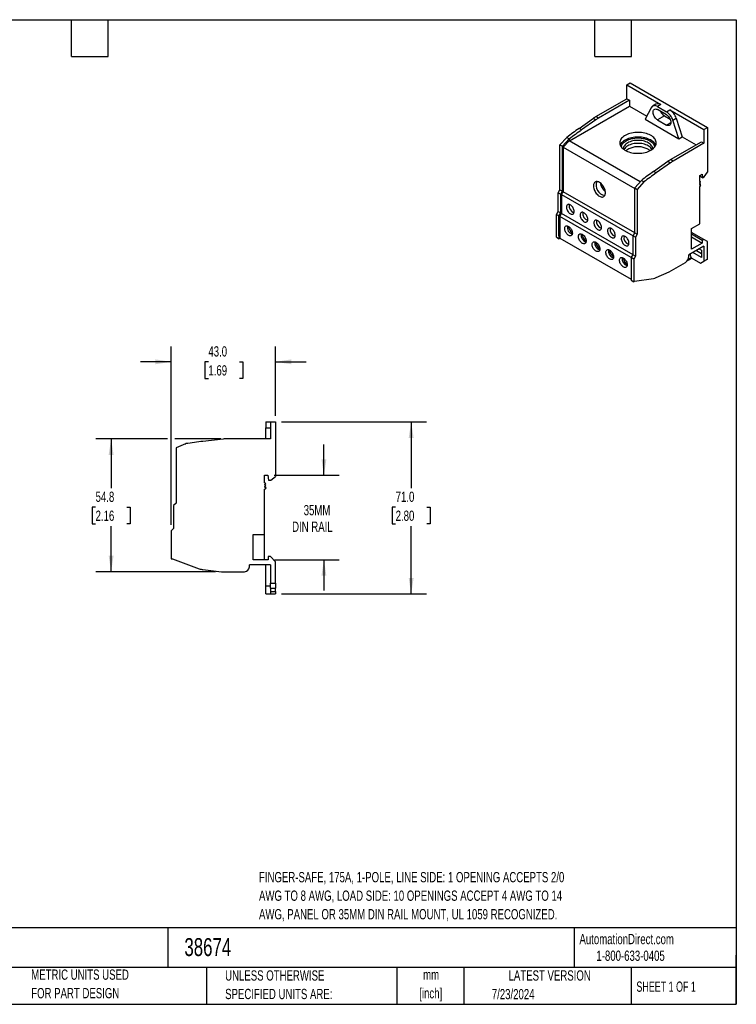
# Model space of a CAD drawing. Header units: millimetres. Extents: x 13 to 546, y 13 to 419.
# Tile 2 of 2: x 250 to 546, y 13 to 419. Entities that reach past the tile are written whole.
import ezdxf

# ---------------------------------------------------------------- set-up
doc = ezdxf.new("R2010")
doc.units = ezdxf.units.MM
doc.header["$LTSCALE"] = 2
doc.layers.add('DIMENSIONS', color=140, linetype='Continuous', lineweight=25)
doc.layers.add('TEXT', color=140, linetype='Continuous', lineweight=25)
doc.styles.add('SLDTEXTSTYLE0', font='TXT', dxfattribs={"width": 0.7})
doc.styles.add('SLDTEXTSTYLE1', font='TXT', dxfattribs={"width": 0.65})
doc.dimstyles.new('SLDDIMSTYLE0', dxfattribs={"dimtxt": 4.316016, "dimasz": 6.604, "dimexe": 0, "dimexo": 0.0625, "dimgap": 1.079004, "dimtad": 0, "dimtih": 1, "dimtoh": 1, "dimrnd": 1e-09, "dimzin": 4, "dimdsep": 46, "dimtxsty": 'SLDTEXTSTYLE0', "dimsah": 1, "dimcen": 0.09, "dimadec": 0, "dimazin": 1, "dimtfac": 1, "dimtofl": 0, "dimtmove": 0, "dimatfit": 3, "dimfxl": 0, "dimfrac": 2, "dimtolj": 1, "dimtzin": 12, "dimarcsym": 0})
doc.dimstyles.new('SLDDIMSTYLE1', dxfattribs={"dimtxt": 4.316016, "dimasz": 6.604, "dimexe": 0, "dimexo": 0.0625, "dimgap": 1.079004, "dimtad": 0, "dimtih": 1, "dimtoh": 1, "dimrnd": 1e-09, "dimzin": 12, "dimdsep": 46, "dimtxsty": 'SLDTEXTSTYLE0', "dimsah": 1, "dimcen": 0.09, "dimadec": 0, "dimazin": 3, "dimtfac": 1, "dimtmove": 0, "dimatfit": 0, "dimfxl": 0, "dimfrac": 2, "dimtolj": 1, "dimtzin": 12, "dimarcsym": 0})
doc.dimstyles.new('SLDDIMSTYLE2', dxfattribs={"dimtxt": 4.316016, "dimasz": 6.604, "dimexe": 0, "dimexo": 0.0625, "dimgap": 1.079004, "dimtad": 0, "dimtih": 1, "dimtoh": 1, "dimrnd": 1e-09, "dimzin": 4, "dimdsep": 46, "dimtxsty": 'SLDTEXTSTYLE0', "dimsah": 1, "dimcen": 0.09, "dimadec": 0, "dimazin": 1, "dimtfac": 1, "dimtmove": 0, "dimatfit": 0, "dimfxl": 0, "dimfrac": 2, "dimtolj": 1, "dimtzin": 12, "dimarcsym": 0})
doc.dimstyles.new('SLDDIMSTYLE3', dxfattribs={"dimtxt": 4.316016, "dimasz": 6.604, "dimexe": 0, "dimexo": 0.0625, "dimgap": 1.079004, "dimtad": 0, "dimtih": 1, "dimtoh": 1, "dimrnd": 1e-09, "dimzin": 12, "dimdsep": 46, "dimtxsty": 'SLDTEXTSTYLE0', "dimsah": 1, "dimcen": 0.09, "dimadec": 0, "dimazin": 3, "dimtfac": 1, "dimtofl": 0, "dimtmove": 0, "dimatfit": 3, "dimfxl": 0, "dimfrac": 2, "dimtolj": 1, "dimtzin": 12, "dimarcsym": 0})

# ---------------------------------------------------------------- blocks, each defined once
blk = doc.blocks.new('_D_5')
at = {"layer": 'DIMENSIONS'}
for p, q in [((375.97, 231.08), (375.97, 243.78)), ((355.41, 231.08), (382.32, 231.08)), ((355.51, 196.18), (382.32, 196.18)), ((375.97, 196.18), (375.97, 183.48))]:
    blk.add_line(p, q, dxfattribs=at)
for points in [[(375.97, 231.08), (376.99, 237.69), (374.95, 237.69)], [(375.97, 196.18), (374.95, 189.58), (376.99, 189.58)]]:
    blk.add_solid(points, dxfattribs=at)
at = {"layer": 'DIMENSIONS', "char_height": 4.233, "attachment_point": 1, "style": 'SLDTEXTSTYLE0'}
for s, insert in [('35MM', (367.62, 218.8)), ('DIN RAIL', (362.84, 211.94))]:
    blk.add_mtext(s, dxfattribs=dict(at, insert=insert))
blk = doc.blocks.new('_D_6')
at = {"layer": 'DIMENSIONS'}
for p, q in [((358.51, 253.08), (418.32, 253.08)), ((411.97, 253.08), (411.97, 225.71)), ((405.56, 217.89), (404.11, 217.89)), ((404.11, 217.89), (404.11, 211.03)), ((418.38, 217.89), (419.83, 217.89)), ((419.83, 217.89), (419.83, 211.03)), ((404.11, 211.03), (405.56, 211.03)), ((411.97, 182.08), (411.97, 210.06)), ((419.83, 211.03), (418.38, 211.03)), ((358.51, 182.08), (418.32, 182.08))]:
    blk.add_line(p, q, dxfattribs=at)
for points in [[(411.97, 253.08), (410.95, 246.48), (412.99, 246.48)], [(411.97, 182.08), (412.99, 188.69), (410.95, 188.69)]]:
    blk.add_solid(points, dxfattribs=at)
at = {"layer": 'DIMENSIONS', "char_height": 4.233, "attachment_point": 1, "style": 'SLDTEXTSTYLE0'}
for s, insert in [('71.0', (405.56, 224.31)), ('2.80', (405.56, 216.48))]:
    blk.add_mtext(s, dxfattribs=dict(at, insert=insert))
blk = doc.blocks.new('_D_7')
at = {"layer": 'DIMENSIONS'}
for p, q in [((312.97, 210.62), (312.97, 284.23)), ((355.97, 255.62), (355.97, 284.23)), ((312.97, 277.88), (300.27, 277.88)), ((328.3, 277.88), (326.85, 277.88)), ((326.85, 277.88), (326.85, 271.02)), ((341.13, 277.88), (342.58, 277.88)), ((342.58, 277.88), (342.58, 271.02)), ((355.97, 277.88), (368.67, 277.88)), ((326.85, 271.02), (328.3, 271.02)), ((342.58, 271.02), (341.13, 271.02))]:
    blk.add_line(p, q, dxfattribs=at)
for points in [[(312.97, 277.88), (306.37, 278.9), (306.37, 276.87)], [(355.97, 277.88), (362.57, 276.87), (362.57, 278.9)]]:
    blk.add_solid(points, dxfattribs=at)
at = {"layer": 'DIMENSIONS', "char_height": 4.233, "attachment_point": 1, "style": 'SLDTEXTSTYLE0'}
for s, insert in [('43.0', (328.3, 284.31)), ('1.69', (328.3, 276.48))]:
    blk.add_mtext(s, dxfattribs=dict(at, insert=insert))
blk = doc.blocks.new('_D_8')
at = {"layer": 'DIMENSIONS'}
for p, q in [((311.45, 246.08), (281.83, 246.08)), ((288.18, 246.08), (288.18, 225.71)), ((333.43, 246.08), (314.49, 246.08)), ((281.77, 217.89), (280.32, 217.89)), ((280.32, 217.89), (280.32, 211.03)), ((294.59, 217.89), (296.04, 217.89)), ((296.04, 217.89), (296.04, 211.03)), ((280.32, 211.03), (281.77, 211.03)), ((288.18, 191.25), (288.18, 210.06)), ((296.04, 211.03), (294.59, 211.03)), ((331.18, 191.25), (281.83, 191.25))]:
    blk.add_line(p, q, dxfattribs=at)
for points in [[(288.18, 246.08), (287.16, 239.48), (289.19, 239.48)], [(288.18, 191.25), (289.19, 197.86), (287.16, 197.86)]]:
    blk.add_solid(points, dxfattribs=at)
at = {"layer": 'DIMENSIONS', "char_height": 4.233, "attachment_point": 1, "style": 'SLDTEXTSTYLE0'}
for s, insert in [('54.8', (281.77, 224.31)), ('2.16', (281.77, 216.48))]:
    blk.add_mtext(s, dxfattribs=dict(at, insert=insert))

msp = doc.modelspace()

# ---------------------------------------------------------------- linework, layer by layer
for p, q in [((500.939, 392.158), (502.353, 392.974)), ((500.939, 392.158), (515.01, 384.034)), ((500.939, 386.442), (500.939, 392.158)), ((502.353, 392.974), (534.173, 374.605)), ((488.211, 379.094), (500.939, 386.442)), ((500.939, 386.442), (502, 385.83)), ((477.251, 369.093), (502, 383.38)), ((502, 385.83), (489.272, 378.482)), ((502, 385.83), (502, 383.38)), ((502, 383.38), (509.15, 379.252)), ((510.959, 382.783), (508.505, 377.992)), ((512.961, 384.237), (511.546, 383.421)), ((515.01, 384.034), (513.596, 383.218)), ((513.596, 383.218), (517.273, 381.095)), ((481.211, 374.202), (487.125, 378.396)), ((487.125, 378.396), (488.185, 377.783)), ((489.272, 378.482), (488.211, 379.094)), ((508.505, 377.992), (522.364, 369.991)), ((517.273, 379.871), (513.596, 381.993)), ((516.425, 379.38), (513.596, 377.747)), ((516.425, 379.38), (518.823, 377.996)), ((517.273, 381.095), (518.687, 381.912)), ((518.687, 381.912), (532.759, 373.789)), ((519.911, 377.615), (521.325, 378.432)), ((521.325, 378.432), (523.779, 370.807)), ((482.271, 373.59), (481.211, 374.202)), ((488.185, 377.783), (482.271, 373.59)), ((513.596, 377.747), (517.273, 375.625)), ((517.273, 375.625), (519.112, 376.686)), ((522.364, 369.991), (519.911, 377.615)), ((532.759, 373.789), (534.173, 374.605)), ((534.173, 374.605), (534.173, 356.233)), ((473.362, 367.448), (476.12, 370.481)), ((474.352, 366.877), (477.109, 369.909)), ((476.19, 370.522), (476.12, 370.481)), ((477.109, 369.909), (476.12, 370.481)), ((476.19, 370.54), (477.251, 369.928)), ((476.19, 370.522), (476.19, 370.54)), ((477.18, 369.95), (476.19, 370.522)), ((477.109, 369.909), (477.18, 369.95)), ((477.18, 369.134), (477.18, 369.95)), ((477.251, 369.093), (477.251, 369.928)), ((522.364, 369.991), (523.779, 370.807)), ((523.779, 370.807), (529.576, 367.46)), ((532.759, 373.789), (532.759, 368.073)), ((473.362, 367.448), (474.352, 366.877)), ((473.362, 348.884), (473.362, 367.448)), ((474.352, 348.312), (474.352, 366.877)), ((477.109, 369.093), (474.705, 366.479)), ((474.705, 366.479), (504.192, 349.457)), ((474.705, 366.479), (474.705, 348.108)), ((477.109, 369.093), (477.18, 369.134)), ((506.462, 352.148), (477.109, 369.093)), ((477.18, 369.134), (477.251, 369.093)), ((518.97, 361.337), (531.698, 368.685)), ((532.759, 368.073), (520.031, 360.725)), ((531.698, 368.685), (532.759, 368.073)), ((511.97, 356.445), (517.884, 360.639)), ((518.944, 360.027), (513.031, 355.833)), ((517.884, 360.639), (518.944, 360.027)), ((520.031, 360.725), (518.97, 361.337)), ((513.031, 355.833), (511.97, 356.445)), ((530.991, 354.804), (531.981, 355.376)), ((530.991, 352.277), (530.991, 354.804)), ((532.122, 353.824), (530.991, 354.477)), ((531.981, 355.376), (532.122, 353.824)), ((532.122, 353.824), (532.829, 354.232)), ((532.829, 354.232), (534.173, 356.233)), ((504.192, 349.651), (506.949, 352.683)), ((504.192, 349.651), (505.182, 349.079)), ((504.192, 331.086), (504.192, 349.651)), ((507.939, 352.112), (505.182, 349.079)), ((506.949, 352.783), (508.01, 352.171)), ((506.949, 352.683), (506.949, 352.783)), ((506.949, 352.683), (507.02, 352.724)), ((506.949, 352.683), (507.939, 352.112)), ((508.01, 352.153), (507.02, 352.724)), ((507.939, 352.112), (508.01, 352.153)), ((508.01, 352.171), (508.01, 352.153)), ((530.991, 352.354), (531.345, 352.15)), ((531.345, 352.15), (530.991, 352.277)), ((530.991, 350.076), (531.486, 350.762)), ((530.991, 334.799), (530.991, 350.076)), ((531.062, 351.726), (531.345, 352.15)), ((531.062, 351.513), (531.062, 351.726)), ((531.062, 351.579), (531.345, 351.415)), ((531.345, 351.415), (531.062, 351.513)), ((531.062, 350.99), (531.345, 351.415)), ((531.062, 350.86), (531.062, 350.99)), ((531.486, 350.762), (531.062, 350.86)), ((531.486, 350.762), (531.07, 351.002)), ((472.655, 347.659), (473.362, 348.884)), ((472.655, 347.659), (473.645, 347.087)), ((472.655, 339.902), (472.655, 347.659)), ((473.362, 348.884), (474.352, 348.312)), ((473.645, 347.087), (474.352, 348.312)), ((473.645, 339.33), (473.645, 347.087)), ((473.998, 346.883), (474.705, 348.108)), ((473.998, 346.883), (503.485, 329.861)), ((473.998, 346.883), (473.998, 339.126)), ((504.192, 331.086), (474.705, 348.108)), ((505.182, 349.079), (505.182, 330.514)), ((471.948, 338.677), (472.655, 339.902)), ((471.948, 338.677), (472.938, 338.106)), ((471.948, 329.287), (471.948, 338.677)), ((472.655, 339.902), (473.645, 339.33)), ((472.938, 338.106), (473.645, 339.33)), ((472.938, 329.94), (472.938, 338.106)), ((473.291, 337.901), (473.998, 339.126)), ((502.777, 320.879), (473.291, 337.901)), ((473.291, 337.901), (473.291, 330.144)), ((503.485, 322.104), (473.998, 339.126)), ((527.668, 332.88), (530.991, 334.799)), ((471.948, 329.287), (473.008, 328.675)), ((473.291, 330.144), (472.938, 329.94)), ((473.008, 329.899), (472.938, 329.94)), ((473.362, 330.103), (473.008, 329.899)), ((473.008, 328.675), (473.008, 329.899)), ((473.291, 330.144), (473.362, 330.103)), ((473.362, 330.103), (473.362, 328.879)), ((503.485, 329.861), (504.192, 331.086)), ((503.485, 329.861), (504.475, 329.29)), ((503.485, 322.104), (503.485, 329.861)), ((504.192, 331.086), (505.182, 330.514)), ((505.182, 330.514), (504.475, 329.29)), ((504.475, 329.29), (504.475, 321.533)), ((527.668, 324.388), (527.668, 332.88)), ((532.759, 328.389), (527.668, 331.328)), ((532.052, 327.981), (527.668, 330.512)), ((527.668, 329.45), (532.052, 326.919)), ((473.008, 328.675), (473.362, 328.879)), ((473.362, 328.879), (502.707, 311.938)), ((532.759, 325.613), (526.56, 322.034)), ((532.052, 326.919), (527.668, 324.388)), ((532.759, 328.389), (532.052, 327.981)), ((532.052, 327.981), (532.052, 326.919)), ((534.173, 327.491), (532.759, 328.389)), ((532.759, 325.613), (532.759, 319.407)), ((534.173, 320.223), (534.173, 327.491)), ((502.777, 320.879), (503.485, 322.104)), ((503.485, 322.104), (504.475, 321.533)), ((504.475, 321.533), (503.767, 320.308)), ((526.56, 321.356), (526.56, 322.034)), ((527.102, 322.347), (527.102, 321.856)), ((531.698, 320.999), (528.233, 323)), ((529.647, 323.816), (531.698, 322.632)), ((530.849, 324.51), (531.698, 324.02)), ((531.698, 324.02), (531.698, 320.999)), ((503.767, 320.308), (502.777, 320.879)), ((502.777, 320.879), (502.777, 312.714)), ((503.767, 320.308), (503.767, 310.918)), ((518.44, 315.035), (525.146, 318.906)), ((526.188, 319.847), (527.602, 320.663)), ((526.395, 320.305), (527.471, 320.926)), ((526.395, 320.494), (526.395, 320.305)), ((527.677, 320.722), (527.602, 320.663)), ((527.809, 320.631), (531.345, 318.59)), ((531.345, 318.59), (532.759, 319.407)), ((531.345, 318.59), (532.759, 319.407)), ((532.759, 319.407), (534.173, 320.223)), ((534.173, 320.223), (532.759, 319.407)), ((513.031, 312.625), (518.44, 315.035)), ((502.777, 312.796), (502.707, 312.755)), ((502.777, 312.714), (502.707, 312.755)), ((502.707, 312.755), (502.707, 311.53)), ((502.707, 311.53), (503.767, 310.918)), ((503.767, 310.918), (504.121, 311.122)), ((504.121, 311.122), (511.923, 312.291)), ((351.971, 253.085), (351.971, 250.687)), ((351.971, 253.085), (353.971, 253.085)), ((353.971, 253.085), (353.971, 246.085)), ((353.971, 253.085), (355.971, 253.085)), ((355.971, 253.085), (355.971, 230.585)), ((351.971, 250.687), (353.971, 250.687)), ((351.971, 246.085), (351.971, 250.687)), ((318.871, 244.085), (314.971, 242.321)), ((318.871, 244.085), (318.971, 244.085)), ((318.971, 244.107), (318.971, 244.085)), ((334.434, 245.998), (326.071, 245.043)), ((353.971, 246.085), (335.971, 246.085)), ((314.971, 242.321), (314.971, 219.585)), ((351.471, 231.085), (352.871, 231.085)), ((351.471, 227.99), (351.471, 231.085)), ((351.971, 227.585), (351.471, 227.99)), ((351.571, 227.265), (351.971, 227.585)), ((352.871, 231.085), (353.071, 229.085)), ((353.071, 229.085), (354.071, 229.085)), ((354.071, 229.085), (355.971, 230.585)), ((351.471, 225.295), (352.171, 225.785)), ((351.471, 206.585), (351.471, 225.295)), ((351.571, 227.005), (351.571, 227.265)), ((351.971, 226.685), (351.571, 227.005)), ((351.571, 226.363), (351.971, 226.685)), ((351.571, 226.205), (351.571, 226.363)), ((352.171, 225.785), (351.571, 226.205)), ((314.971, 219.585), (313.971, 218.585)), ((313.971, 218.585), (313.971, 209.085)), ((313.971, 209.085), (312.971, 208.085)), ((312.971, 208.085), (312.971, 196.585)), ((346.771, 206.585), (351.471, 206.585)), ((346.771, 196.185), (346.771, 206.585)), ((351.471, 196.185), (351.471, 206.585)), ((312.971, 196.585), (313.471, 196.585)), ((313.471, 196.585), (324.505, 192.501)), ((352.971, 196.185), (346.771, 196.185)), ((352.971, 197.485), (352.971, 196.185)), ((353.971, 197.485), (352.971, 197.485)), ((355.971, 195.385), (353.971, 197.485)), ((355.971, 186.485), (355.971, 195.385)), ((326.071, 192.127), (333.721, 191.254)), ((333.721, 191.254), (343.204, 191.254)), ((353.971, 194.085), (345.204, 194.085)), ((345.204, 193.254), (345.204, 194.085)), ((351.971, 185.312), (351.971, 194.085)), ((353.971, 194.085), (353.971, 186.485)), ((353.971, 185.312), (351.971, 185.312)), ((351.971, 182.085), (351.971, 185.312)), ((353.971, 186.485), (355.971, 186.485)), ((353.971, 184.485), (353.971, 186.485)), ((353.971, 184.485), (355.971, 184.485)), ((353.971, 184.485), (353.971, 183.085)), ((353.971, 183.085), (355.971, 183.085)), ((353.971, 183.085), (353.971, 182.085)), ((355.971, 186.485), (355.971, 184.485)), ((355.971, 183.085), (355.971, 184.485)), ((355.971, 183.085), (355.971, 182.085)), ((351.971, 182.085), (353.971, 182.085)), ((353.971, 182.085), (355.971, 182.085))]:
    msp.add_line(p, q)
at = {"flags": 128}
for points in [[(513.596, 377.747), (513.294, 377.951), (512.999, 378.207), (512.721, 378.508), (512.467, 378.847), (512.244, 379.213), (512.057, 379.598), (511.913, 379.989), (511.814, 380.378), (511.764, 380.753), (511.764, 381.103), (511.814, 381.42), (511.913, 381.695), (512.057, 381.92), (512.244, 382.089), (512.467, 382.197), (512.721, 382.243), (512.999, 382.223), (513.294, 382.139), (513.596, 381.993)], [(517.273, 379.871), (517.576, 379.667), (517.87, 379.411), (518.148, 379.11), (518.402, 378.771), (518.626, 378.405), (518.812, 378.02), (518.957, 377.628), (519.055, 377.24), (519.105, 376.865), (519.105, 376.515), (519.055, 376.198), (518.957, 375.923), (518.812, 375.698), (518.626, 375.529), (518.402, 375.42), (518.148, 375.375), (517.87, 375.395), (517.576, 375.479), (517.273, 375.625)], [(510.838, 365.215), (511.312, 365.515), (511.734, 365.839), (512.102, 366.185), (512.413, 366.55), (512.663, 366.929), (512.85, 367.32), (512.973, 367.72), (513.031, 368.124), (513.022, 368.53), (512.948, 368.934), (512.809, 369.332), (512.606, 369.72), (512.341, 370.096), (512.016, 370.456), (511.634, 370.797), (511.198, 371.115), (510.713, 371.409), (510.182, 371.675), (509.61, 371.911), (509.003, 372.116), (508.365, 372.286), (507.702, 372.422), (507.02, 372.52), (506.325, 372.582), (505.623, 372.606), (504.92, 372.592), (504.223, 372.539), (503.537, 372.45), (502.869, 372.323), (502.225, 372.162), (501.609, 371.965), (501.028, 371.737), (500.486, 371.478), (499.989, 371.191), (499.541, 370.879), (499.145, 370.543), (498.805, 370.188), (498.525, 369.815), (498.306, 369.43), (498.151, 369.034), (498.06, 368.631), (498.036, 368.226), (498.077, 367.821), (498.184, 367.419), (498.355, 367.026), (498.589, 366.643), (498.885, 366.275), (499.239, 365.924), (499.648, 365.594), (500.109, 365.288), (500.618, 365.007), (501.17, 364.756), (501.76, 364.535), (502.383, 364.348), (503.034, 364.195), (503.707, 364.077), (504.397, 363.997), (505.096, 363.954), (505.799, 363.95), (506.5, 363.983), (507.192, 364.054), (507.87, 364.162), (508.527, 364.306), (509.158, 364.485), (509.757, 364.698), (510.319, 364.942), (510.838, 365.215)], [(512.84, 367.296), (512.809, 367.37), (512.606, 367.759), (512.341, 368.135), (512.016, 368.495), (511.634, 368.835), (511.198, 369.154), (510.713, 369.448), (510.182, 369.714), (509.61, 369.95), (509.003, 370.154), (508.365, 370.325), (507.702, 370.46), (507.02, 370.559), (506.325, 370.621), (505.623, 370.645), (504.92, 370.63), (504.223, 370.578), (503.537, 370.488), (502.869, 370.362), (502.225, 370.2), (501.609, 370.004), (501.028, 369.776), (500.486, 369.517), (499.989, 369.23), (499.541, 368.917), (499.145, 368.582), (498.805, 368.226), (498.525, 367.854), (498.306, 367.468), (498.23, 367.296)], [(498.651, 366.558), (498.671, 366.705), (498.771, 367.092), (498.935, 367.471), (499.163, 367.839), (499.452, 368.192), (499.8, 368.527), (500.204, 368.841), (500.658, 369.131), (501.16, 369.393), (501.703, 369.626), (502.284, 369.827), (502.896, 369.994), (503.533, 370.125), (504.19, 370.22), (504.859, 370.278), (505.535, 370.297), (506.211, 370.278), (506.881, 370.22), (507.537, 370.125), (508.175, 369.994), (508.786, 369.827), (509.367, 369.626), (509.911, 369.393), (510.412, 369.131), (510.867, 368.841), (511.27, 368.527), (511.618, 368.192), (511.907, 367.839), (512.135, 367.471), (512.3, 367.092), (512.399, 366.705), (512.419, 366.558)], [(511.529, 365.674), (511.527, 366.008), (511.461, 366.369), (511.331, 366.723), (511.137, 367.068), (510.881, 367.399), (510.567, 367.713), (510.198, 368.007), (509.778, 368.276), (509.311, 368.519), (508.803, 368.732), (508.259, 368.913), (507.685, 369.061), (507.088, 369.173), (506.474, 369.248), (505.849, 369.286), (505.221, 369.286), (504.597, 369.248), (503.982, 369.173), (503.385, 369.061), (502.811, 368.913), (502.267, 368.732), (501.759, 368.519), (501.293, 368.276), (500.872, 368.007), (500.503, 367.713), (500.189, 367.399), (499.934, 367.068), (499.74, 366.723), (499.609, 366.369), (499.543, 366.008), (499.541, 365.674)], [(511.32, 365.521), (511.137, 365.843), (510.881, 366.175), (510.567, 366.489), (510.198, 366.782), (509.778, 367.051), (509.311, 367.294), (508.803, 367.507), (508.259, 367.688), (507.685, 367.836), (507.088, 367.948), (506.474, 368.023), (505.849, 368.061), (505.221, 368.061), (504.597, 368.023), (503.982, 367.948), (503.385, 367.836), (502.811, 367.688), (502.267, 367.507), (501.759, 367.294), (501.293, 367.051)], [(489.625, 351.947), (489.288, 352.115), (488.958, 352.227), (488.639, 352.28), (488.339, 352.273), (488.063, 352.208), (487.817, 352.084), (487.603, 351.905), (487.428, 351.673), (487.293, 351.393), (487.202, 351.07), (487.156, 350.71), (487.156, 350.32), (487.202, 349.907), (487.293, 349.478), (487.428, 349.043), (487.603, 348.608), (487.817, 348.183), (488.063, 347.774), (488.339, 347.39), (488.639, 347.037), (488.958, 346.723), (489.288, 346.453), (489.625, 346.231), (489.962, 346.063), (490.293, 345.952), (490.611, 345.899), (490.911, 345.905), (491.187, 345.971), (491.434, 346.094), (491.647, 346.274), (491.823, 346.506), (491.957, 346.786), (492.048, 347.109), (492.094, 347.469), (492.094, 347.859), (492.048, 348.272), (491.957, 348.7), (491.823, 349.136), (491.647, 349.57), (491.434, 349.996), (491.187, 350.405), (490.911, 350.789), (490.611, 351.141), (490.293, 351.456), (489.962, 351.726), (489.625, 351.947)], [(477.604, 342.678), (477.336, 342.807), (477.074, 342.879), (476.829, 342.893), (476.605, 342.848), (476.41, 342.744), (476.25, 342.587), (476.128, 342.378), (476.049, 342.126), (476.015, 341.837), (476.026, 341.519), (476.083, 341.181), (476.184, 340.834), (476.325, 340.487), (476.504, 340.15), (476.714, 339.833), (476.949, 339.545), (477.204, 339.295), (477.47, 339.089), (477.739, 338.933), (478.005, 338.832), (478.26, 338.789), (478.495, 338.805), (478.705, 338.879), (478.884, 339.01), (479.025, 339.194), (479.126, 339.425), (479.183, 339.697), (479.194, 340.002), (479.16, 340.33), (479.081, 340.674), (478.959, 341.022), (478.799, 341.366), (478.604, 341.694), (478.38, 341.997), (478.134, 342.268), (477.873, 342.497), (477.604, 342.678)], [(483.261, 339.413), (482.992, 339.542), (482.731, 339.614), (482.485, 339.627), (482.262, 339.582), (482.067, 339.479), (481.907, 339.321), (481.785, 339.113), (481.706, 338.86), (481.672, 338.571), (481.683, 338.253), (481.74, 337.916), (481.841, 337.569), (481.982, 337.222), (482.16, 336.885), (482.37, 336.568), (482.606, 336.28), (482.86, 336.029), (483.126, 335.823), (483.396, 335.667), (483.662, 335.566), (483.917, 335.523), (484.152, 335.539), (484.362, 335.614), (484.54, 335.745), (484.682, 335.928), (484.783, 336.159), (484.839, 336.431), (484.851, 336.736), (484.817, 337.065), (484.738, 337.408), (484.616, 337.757), (484.456, 338.1), (484.261, 338.428), (484.037, 338.732), (483.791, 339.002), (483.53, 339.231), (483.261, 339.413)], [(476.897, 333.778), (477.166, 333.597), (477.427, 333.367), (477.673, 333.097), (477.897, 332.793), (478.092, 332.465), (478.252, 332.122), (478.374, 331.774), (478.453, 331.43), (478.487, 331.101), (478.475, 330.797), (478.419, 330.525), (478.318, 330.294), (478.177, 330.11), (477.998, 329.979), (477.788, 329.905), (477.553, 329.889), (477.298, 329.932), (477.032, 330.032), (476.762, 330.188), (476.496, 330.394), (476.242, 330.645), (476.006, 330.933), (475.796, 331.25), (475.618, 331.587), (475.477, 331.934), (475.376, 332.281), (475.319, 332.619), (475.308, 332.937), (475.342, 333.226), (475.421, 333.478), (475.543, 333.686), (475.703, 333.844), (475.898, 333.947), (476.121, 333.993), (476.367, 333.979), (476.628, 333.907), (476.897, 333.778)], [(488.918, 336.147), (488.649, 336.276), (488.388, 336.348), (488.142, 336.362), (487.919, 336.316), (487.724, 336.213), (487.563, 336.055), (487.442, 335.847), (487.363, 335.595), (487.329, 335.306), (487.34, 334.988), (487.397, 334.65), (487.498, 334.303), (487.639, 333.956), (487.817, 333.619), (488.027, 333.302), (488.263, 333.014), (488.517, 332.763), (488.783, 332.557), (489.053, 332.401), (489.319, 332.301), (489.573, 332.258), (489.809, 332.273), (490.019, 332.348), (490.197, 332.479), (490.339, 332.663), (490.439, 332.894), (490.496, 333.166), (490.508, 333.47), (490.473, 333.799), (490.394, 334.143), (490.273, 334.491), (490.112, 334.834), (489.918, 335.162), (489.694, 335.466), (489.448, 335.736), (489.187, 335.966), (488.918, 336.147)], [(482.554, 330.513), (482.823, 330.331), (483.084, 330.102), (483.33, 329.831), (483.554, 329.528), (483.749, 329.2), (483.909, 328.857), (484.03, 328.508), (484.109, 328.165), (484.144, 327.836), (484.132, 327.531), (484.075, 327.259), (483.975, 327.028), (483.833, 326.844), (483.655, 326.713), (483.445, 326.639), (483.21, 326.623), (482.955, 326.666), (482.689, 326.767), (482.419, 326.923), (482.153, 327.129), (481.899, 327.38), (481.663, 327.668), (481.453, 327.984), (481.275, 328.321), (481.134, 328.668), (481.033, 329.016), (480.976, 329.353), (480.965, 329.671), (480.999, 329.96), (481.078, 330.213), (481.199, 330.421), (481.36, 330.579), (481.555, 330.682), (481.778, 330.727), (482.024, 330.714), (482.285, 330.641), (482.554, 330.513)], [(494.575, 332.882), (494.306, 333.01), (494.045, 333.083), (493.799, 333.096), (493.576, 333.051), (493.381, 332.948), (493.22, 332.79), (493.099, 332.582), (493.02, 332.329), (492.985, 332.04), (492.997, 331.722), (493.054, 331.385), (493.154, 331.037), (493.296, 330.69), (493.474, 330.353), (493.684, 330.036), (493.92, 329.749), (494.174, 329.498), (494.44, 329.292), (494.71, 329.136), (494.976, 329.035), (495.23, 328.992), (495.466, 329.008), (495.676, 329.082), (495.854, 329.213), (495.996, 329.397), (496.096, 329.628), (496.153, 329.9), (496.165, 330.205), (496.13, 330.534), (496.051, 330.877), (495.93, 331.225), (495.769, 331.569), (495.575, 331.897), (495.351, 332.2), (495.105, 332.471), (494.844, 332.7), (494.575, 332.882)], [(500.232, 329.616), (499.963, 329.745), (499.702, 329.817), (499.456, 329.831), (499.232, 329.785), (499.038, 329.682), (498.877, 329.524), (498.756, 329.316), (498.677, 329.064), (498.642, 328.774), (498.654, 328.456), (498.711, 328.119), (498.811, 327.772), (498.953, 327.425), (499.131, 327.088), (499.341, 326.771), (499.577, 326.483), (499.831, 326.232), (500.097, 326.026), (500.367, 325.87), (500.633, 325.769), (500.887, 325.726), (501.123, 325.742), (501.333, 325.817), (501.511, 325.948), (501.653, 326.131), (501.753, 326.363), (501.81, 326.634), (501.821, 326.939), (501.787, 327.268), (501.708, 327.611), (501.587, 327.96), (501.426, 328.303), (501.231, 328.631), (501.008, 328.935), (500.762, 329.205), (500.501, 329.434), (500.232, 329.616)], [(488.211, 327.247), (488.48, 327.065), (488.741, 326.836), (488.987, 326.566), (489.211, 326.262), (489.405, 325.934), (489.566, 325.591), (489.687, 325.243), (489.766, 324.899), (489.801, 324.57), (489.789, 324.265), (489.732, 323.994), (489.632, 323.762), (489.49, 323.579), (489.312, 323.448), (489.102, 323.373), (488.866, 323.357), (488.612, 323.4), (488.346, 323.501), (488.076, 323.657), (487.81, 323.863), (487.556, 324.114), (487.32, 324.402), (487.11, 324.719), (486.932, 325.056), (486.79, 325.403), (486.69, 325.75), (486.633, 326.087), (486.622, 326.405), (486.656, 326.695), (486.735, 326.947), (486.856, 327.155), (487.017, 327.313), (487.212, 327.416), (487.435, 327.462), (487.681, 327.448), (487.942, 327.376), (488.211, 327.247)], [(493.868, 323.981), (494.137, 323.8), (494.398, 323.57), (494.644, 323.3), (494.867, 322.997), (495.062, 322.668), (495.223, 322.325), (495.344, 321.977), (495.423, 321.633), (495.457, 321.304), (495.446, 321), (495.389, 320.728), (495.289, 320.497), (495.147, 320.313), (494.969, 320.182), (494.759, 320.108), (494.523, 320.092), (494.269, 320.135), (494.003, 320.236), (493.733, 320.391), (493.467, 320.598), (493.213, 320.848), (492.977, 321.136), (492.767, 321.453), (492.589, 321.79), (492.447, 322.137), (492.347, 322.484), (492.29, 322.822), (492.278, 323.14), (492.313, 323.429), (492.392, 323.681), (492.513, 323.889), (492.674, 324.047), (492.868, 324.15), (493.092, 324.196), (493.338, 324.182), (493.599, 324.11), (493.868, 323.981)], [(499.525, 320.716), (499.794, 320.534), (500.055, 320.305), (500.301, 320.034), (500.524, 319.731), (500.719, 319.403), (500.88, 319.06), (501.001, 318.711), (501.08, 318.368), (501.114, 318.039), (501.103, 317.734), (501.046, 317.462), (500.945, 317.231), (500.804, 317.048), (500.626, 316.917), (500.416, 316.842), (500.18, 316.826), (499.926, 316.869), (499.66, 316.97), (499.39, 317.126), (499.124, 317.332), (498.869, 317.583), (498.634, 317.871), (498.424, 318.188), (498.246, 318.524), (498.104, 318.871), (498.004, 319.219), (497.947, 319.556), (497.935, 319.874), (497.969, 320.163), (498.049, 320.416), (498.17, 320.624), (498.33, 320.782), (498.525, 320.885), (498.749, 320.93), (498.995, 320.917), (499.256, 320.844), (499.525, 320.716)]]:
    msp.add_lwpolyline(points, dxfattribs=at)
for centre, radius, start, end in [((512.466, 381.857), 1.769, 50.30664, 148.43096), ((513.807, 382.336), 2.081, 54.68778, 114.00176), ((495.158, 367.096), 13.865, 120.07077, 125.41009), ((496.219, 366.483), 13.865, 120.07077, 125.41009), ((518.537, 382.704), 3.938, 201.58457, 237.55922), ((513.817, 375.737), 6.376, 17.13158, 57.17998), ((515.231, 376.553), 6.376, 17.13158, 57.17998), ((616.513, 183.437), 233.876, 125.34653, 126.86893), ((617.573, 182.825), 233.876, 125.34653, 126.86893), ((502.986, 363.802), 3.663, 117.52551, 152.02523), ((505.573, 358.3), 8.379, 53.67198, 126.59364), ((525.917, 349.339), 13.865, 120.07077, 125.41009), ((526.978, 348.726), 13.865, 120.07077, 125.41009), ((647.272, 165.68), 233.876, 125.34653, 126.86893), ((648.333, 165.068), 233.876, 125.34653, 126.86893), ((492.697, 350.862), 4.442, 161.33335, 258.66127), ((498.719, 354.339), 9.188, 196.21855, 223.77608), ((480.154, 342.313), 3.061, 169.59049, 250.40413), ((485.81, 339.047), 3.061, 169.59049, 250.40413), ((479.446, 333.413), 3.061, 169.59049, 250.40413), ((481.958, 334.863), 5.275, 191.18722, 228.80741), ((491.467, 335.782), 3.061, 169.59049, 250.40413), ((485.103, 330.147), 3.061, 169.59049, 250.40413), ((487.615, 331.597), 5.275, 191.18722, 228.80741), ((497.124, 332.516), 3.061, 169.59049, 250.40413), ((502.781, 329.25), 3.061, 169.59049, 250.40413), ((490.76, 326.881), 3.061, 169.59049, 250.40413), ((493.272, 328.331), 5.275, 191.18722, 228.80741), ((496.417, 323.616), 3.061, 169.59049, 250.40413), ((498.929, 325.066), 5.275, 191.18722, 228.80741), ((523.49, 321.495), 3.074, 302.60548, 357.39452), ((528.637, 321.926), 1.537, 182.60548, 237.39452), ((502.074, 320.35), 3.061, 169.59049, 250.40413), ((504.586, 321.8), 5.275, 191.18722, 228.80741), ((525.961, 320.233), 0.439, 281.38162, 9.36821), ((511.244, 316.541), 4.304, 279.07802, 294.52179), ((349.513, 39.689), 206.687, 96.51242, 98.49772), ((335.971, 232.539), 13.546, 90, 96.51242), ((326.83, 198.784), 6.7, 249.68722, 263.48758), ((343.204, 193.254), 2, 270, 0)]:
    msp.add_arc(centre, radius, start, end)
at = {"layer": 'TEXT'}
for p, q in [((12.7, 419.1), (546.1, 419.1)), ((271.78, 403.86), (271.78, 419.1)), ((287.02, 403.86), (287.02, 419.1)), ((487.68, 403.86), (487.68, 419.1)), ((502.92, 403.86), (502.92, 419.1)), ((546.1, 419.1), (546.1, 12.7)), ((271.78, 403.86), (287.02, 403.86)), ((487.68, 403.86), (502.92, 403.86)), ((546.1, 44.252), (12.7, 44.252)), ((311.518, 44.252), (311.518, 27.94)), ((479.151, 44.252), (479.151, 27.94)), ((546.1, 12.7), (546.1, 33.02)), ((546.1, 27.94), (12.7, 27.94)), ((327.56, 27.94), (327.56, 12.7)), ((406.049, 27.94), (406.049, 12.7)), ((433.624, 27.94), (433.624, 12.7)), ((502.697, 27.94), (502.697, 12.7)), ((12.7, 12.7), (546.1, 12.7))]:
    msp.add_line(p, q, dxfattribs=at)

# ---------------------------------------------------------------- texts
for s, insert, char_height, attachment_point, style in [('FINGER-SAFE, 175A, 1-POLE, LINE SIDE: 1 OPENING ACCEPTS 2/0', (349.182, 67.299), 4.23333, 1, 'SLDTEXTSTYLE0'), ('AWG TO 8 AWG, LOAD SIDE: 10 OPENINGS ACCEPT 4 AWG TO 14', (349.182, 59.655), 4.23333, 1, 'SLDTEXTSTYLE0'), ('AWG, PANEL OR 35MM DIN RAIL MOUNT, UL 1059 RECOGNIZED.', (349.182, 52.01), 4.23333, 1, 'SLDTEXTSTYLE0'), ('AutomationDirect.com', (481.39, 41.753), 4.23333, 1, 'SLDTEXTSTYLE0'), ('38674', (318.415, 40.03), 7.4083, 1, 'SLDTEXTSTYLE0'), ('1-800-633-0405', (488.383, 34.874), 4.23333, 1, 'SLDTEXTSTYLE0'), ('METRIC UNITS USED', (255.209, 27.072), 4.23333, 1, 'SLDTEXTSTYLE0'), ('UNLESS OTHERWISE', (335.216, 26.723), 4.23333, 1, 'SLDTEXTSTYLE0'), ('mm', (420.198, 27.038), 4.2333, 2, 'SLDTEXTSTYLE0'), ('LATEST VERSION', (469.104, 26.728), 4.23333, 2, 'SLDTEXTSTYLE0'), ('SHEET 1 OF 1', (504.883, 22.103), 4.23333, 1, 'SLDTEXTSTYLE1'), ('FOR PART DESIGN', (255.209, 19.428), 4.23333, 1, 'SLDTEXTSTYLE0'), ('SPECIFIED UNITS ARE:', (335.216, 19.078), 4.23333, 1, 'SLDTEXTSTYLE0'), ('[inch]', (420.03, 19.394), 4.2333, 2, 'SLDTEXTSTYLE0'), ('7/23/2024', (445.226, 19.017), 4.2333, 1, 'SLDTEXTSTYLE0')]:
    msp.add_mtext(s, dxfattribs=dict(at, insert=insert, char_height=char_height, attachment_point=attachment_point, style=style))

# ---------------------------------------------------------------- dimensions: what is measured, and where the dimension line sits
at = {"layer": 'DIMENSIONS'}
dim = msp.add_linear_dim(base=(312.971, 277.883), p1=(355.971, 253.085), p2=(312.971, 208.085), dimstyle='SLDDIMSTYLE2', dxfattribs=at)
dim.commit()
dim.dimension.update_dxf_attribs({"geometry": '_D_7', "text_midpoint": (334.717, 277.883), "dimtype": 160})
for base, p1, p2, dimstyle, picture, middle in [((411.971, 182.085), (355.971, 253.085), (355.971, 182.085), 'SLDDIMSTYLE0', '_D_6', (411.971, 217.886)), ((288.179, 191.254), (335.971, 246.085), (333.721, 191.254), 'SLDDIMSTYLE3', '_D_8', (288.179, 217.886))]:
    dim = msp.add_linear_dim(base=base, p1=p1, p2=p2, angle=90, dimstyle=dimstyle, dxfattribs=at)
    dim.commit()
    dim.dimension.update_dxf_attribs({"geometry": picture, "text_midpoint": middle, "dimtype": 160})
dim = msp.add_linear_dim(base=(375.971, 196.185), p1=(352.871, 231.085), p2=(352.971, 196.185), angle=90, text='35MM\\PDIN RAIL', dimstyle='SLDDIMSTYLE1', dxfattribs=at)
dim.commit()
dim.dimension.update_dxf_attribs({"geometry": '_D_5', "text_midpoint": (375.971, 213.343), "dimtype": 160})

doc.saveas('drawing.dxf')
